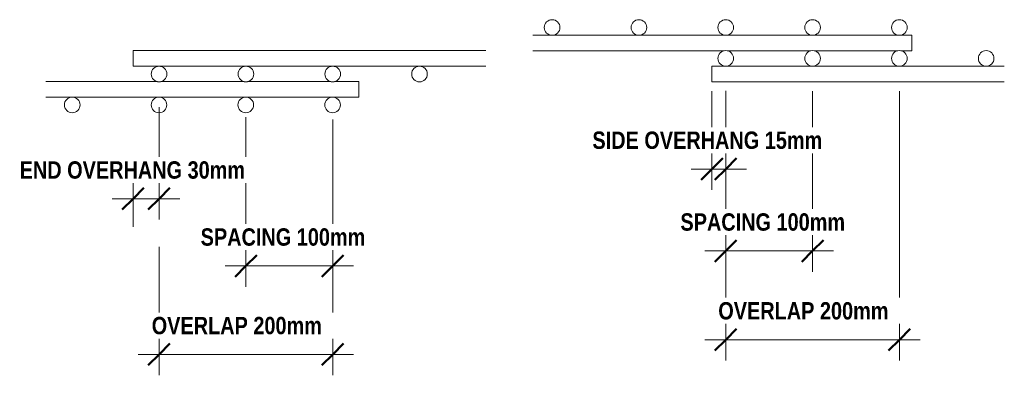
# Model space of a CAD drawing. Header units: millimetres. Extents: x 270 to 8201, y -488 to 3349.
# Tile 9 of 9: x 7067 to 8201, y -254 to 156. Entities that reach past the tile are written whole.
import ezdxf

# ---------------------------------------------------------------- set-up
doc = ezdxf.new("R2010")
doc.units = ezdxf.units.MM
for name, color, linetype, lineweight in [('A-ANNO-DIMS', 211, 'Continuous', 9), ('A-ANNO-DIMS-10', 211, 'Continuous', 9), ('A-GENM', 13, 'Continuous', 18)]:
    doc.layers.add(name, color=color, linetype=linetype, lineweight=lineweight)
doc.styles.add('TechnicBold_1', font='techb___.ttf', dxfattribs={"height": 20})
doc.dimstyles.new('Technic_-_DiagonalSlash_1', dxfattribs={"dimscale": 304.8, "dimtxt": 26.853907, "dimasz": 0.082021, "dimexe": 0.07874, "dimexo": 0.164042, "dimgap": 0.057415, "dimtad": 1, "dimdec": 0, "dimzin": 0, "dimdsep": 46, "dimtxsty": 'TechnicBold_1', "dimblk1": 'OBLIQUE', "dimblk2": 'OBLIQUE', "dimsah": 1, "dimcen": 0.09, "dimdle": 0.07874, "dimazin": 0, "dimtfac": 1, "dimtdec": 4, "dimtix": 1, "dimtmove": 0, "dimatfit": 3, "dimfxl": 1, "dimtvp": 1, "dimtfill": 1, "dimtolj": 1, "dimtzin": 0, "dimarcsym": 2})

# ---------------------------------------------------------------- blocks, each defined once
blk = doc.blocks.new('United Steel Ductile SE91 Small Mesh - United Steel Ductile SE91 Small Mesh-261679-Section A')
at = {"layer": 'A-GENM'}
for p, q in [((-5139.8, 120.3), (-5546.3, 120.3)), ((-5546.3, 120.3), (-5546.3, 111.3)), ((-5546.3, 111.3), (-5546.3, 102.3)), ((-5546.3, 102.3), (-5139.8, 102.3))]:
    blk.add_line(p, q, dxfattribs=at)
for centre, start, end in [((-5516.3, 93.3), 360, 180), ((-5416.3, 93.3), 360, 180), ((-5316.3, 93.3), 360, 180), ((-5216.3, 93.3), 360, 180), ((-5516.3, 93.3), 180, 360), ((-5416.3, 93.3), 180, 360), ((-5316.3, 93.3), 180, 360), ((-5216.3, 93.3), 180, 360)]:
    blk.add_arc(centre, 9, start, end, dxfattribs=at)
blk = doc.blocks.new('United Steel Ductile SE91 Small Mesh - United Steel Ductile SE91 Small Mesh-V3-Section A')
at = {"layer": 'A-GENM'}
for p, q in [((-5518.3, 84.6), (-5646.7, 84.6)), ((-5418.3, 84.6), (-5514.3, 84.6)), ((-5318.3, 84.6), (-5414.3, 84.6)), ((-5286.2, 84.6), (-5314.3, 84.6)), ((-5286.2, 75.6), (-5286.2, 84.6)), ((-5286.2, 66.6), (-5286.2, 75.6)), ((-5646.7, 66.6), (-5286.2, 66.6))]:
    blk.add_line(p, q, dxfattribs=at)
for centre, start, end in [((-5616.4, 57.7), 360, 180), ((-5616.4, 57.7), 180, 360), ((-5516.4, 57.7), 360, 180), ((-5516.4, 57.7), 180, 360), ((-5416.4, 57.7), 360, 180), ((-5416.4, 57.7), 180, 360), ((-5316.4, 57.7), 360, 180), ((-5316.4, 57.7), 180, 360)]:
    blk.add_arc(centre, 9, start, end, dxfattribs=at)
blk = doc.blocks.new('United Steel Ductile SE91 Small Mesh - United Steel Ductile SE91 Small Mesh-261679-Section B')
at = {"layer": 'A-GENM'}
for p, q in [((-1830.5, 102.3), (-2167.3, 102.3)), ((-2167.3, 102.3), (-2167.3, 93.3)), ((-2167.3, 93.3), (-2167.3, 84.3)), ((-2167.3, 84.3), (-1830.5, 84.3))]:
    blk.add_line(p, q, dxfattribs=at)
for centre, start, end in [((-2151.4, 111.3), 360, 180), ((-2051.4, 111.3), 360, 180), ((-1951.4, 111.3), 360, 180), ((-1851.4, 111.3), 360, 180), ((-2151.4, 111.3), 180, 360), ((-2051.4, 111.3), 180, 360), ((-1951.4, 111.3), 180, 360), ((-1851.4, 111.3), 180, 360)]:
    blk.add_arc(centre, 9, start, end, dxfattribs=at)
blk = doc.blocks.new('United Steel Ductile SE91 Small Mesh - United Steel Ductile SE91 Small Mesh-V4-Section B')
at = {"layer": 'A-GENM'}
for p, q in [((-1937, 138), (-2373.6, 138)), ((-1937, 129), (-1937, 138)), ((-1937, 120), (-1937, 129)), ((-2373.6, 120), (-2153.4, 120)), ((-2149.4, 120), (-2053.4, 120)), ((-2049.4, 120), (-1953.4, 120)), ((-1949.4, 120), (-1937, 120))]:
    blk.add_line(p, q, dxfattribs=at)
for centre, start, end in [((-2351.4, 146.9), 360, 180), ((-2251.4, 146.9), 360, 180), ((-2151.4, 146.9), 360, 180), ((-2051.4, 146.9), 360, 180), ((-1951.4, 146.9), 360, 180), ((-2351.4, 146.9), 180, 360), ((-2251.4, 146.9), 180, 360), ((-2151.4, 146.9), 180, 360), ((-2051.4, 146.9), 180, 360), ((-1951.4, 146.9), 180, 360)]:
    blk.add_arc(centre, 9, start, end, dxfattribs=at)
blk = doc.blocks.new('DIMBLOCK3-Section A')
at = {"layer": 'A-ANNO-DIMS-10'}
for p, q in [((7327.1, -127.7), (7327.1, 43.7)), ((7427.1, -127.7), (7427.1, 40.9)), ((7451.1, -127.7), (7303.1, -127.7)), ((7327.1, -127.7), (7327.1, -151.7)), ((7427.1, -127.7), (7427.1, -151.7))]:
    blk.add_line(p, q, dxfattribs=at)
at = {"layer": 'A-ANNO-DIMS-10', "lineweight": 50}
for p, q in [((7327.1, -127.7), (7339.6, -115.2)), ((7427.1, -127.7), (7439.6, -115.2)), ((7327.1, -127.7), (7314.6, -140.2)), ((7427.1, -127.7), (7414.6, -140.2))]:
    blk.add_line(p, q, dxfattribs=at)
at = {"layer": 'A-ANNO-DIMS-10', "color": 0, "insert": (7275, -84.4), "char_height": 20, "width": 245.138, "attachment_point": 1, "line_spacing_factor": 0.959068, "style": 'TechnicBold_1', "bg_fill": 3, "box_fill_scale": 1.25, "bg_fill_color": 256, "bg_fill_true_color": 13158600, "bg_fill_transparency": 0}
blk.add_mtext('SPACING 100mm', dxfattribs=at)
blk = doc.blocks.new('_Oblique')
at = {"color": 0, "linetype": 'ByBlock', "lineweight": -2}
blk.add_line((-0.5, -0.5), (0.5, 0.5), dxfattribs=at)
blk = doc.blocks.new('DIMBLOCK4-Section A')
at = {"layer": 'A-ANNO-DIMS-10'}
for p, q in [((7227.1, -50.4), (7227.1, 55.2)), ((7197.1, -50.4), (7197.1, -26.4)), ((7173.1, -50.4), (7251.1, -50.4)), ((7197.1, -50.4), (7197.1, -82.8)), ((7227.1, -50.4), (7227.1, -74.4))]:
    blk.add_line(p, q, dxfattribs=at)
at = {"layer": 'A-ANNO-DIMS-10', "lineweight": 50}
for p, q in [((7197.1, -50.4), (7209.6, -37.9)), ((7227.1, -50.4), (7239.6, -37.9)), ((7197.1, -50.4), (7184.6, -62.9)), ((7227.1, -50.4), (7214.6, -62.9))]:
    blk.add_line(p, q, dxfattribs=at)
at = {"layer": 'A-ANNO-DIMS-10', "color": 0, "insert": (7066.5, -7.2), "char_height": 20, "width": 349.484, "attachment_point": 1, "line_spacing_factor": 0.959068, "style": 'TechnicBold_1', "bg_fill": 3, "box_fill_scale": 1.25, "bg_fill_color": 256, "bg_fill_true_color": 13158600, "bg_fill_transparency": 0}
blk.add_mtext('END OVERHANG 30mm', dxfattribs=at)
blk = doc.blocks.new('DIMBLOCK5-Section A')
at = {"layer": 'A-ANNO-DIMS-10'}
for p, q in [((7227.1, -229.7), (7227.1, -105.8)), ((7427.1, -229.7), (7427.1, -136.4)), ((7451.1, -229.7), (7203.1, -229.7)), ((7227.1, -229.7), (7227.1, -253.7)), ((7427.1, -229.7), (7427.1, -253.7))]:
    blk.add_line(p, q, dxfattribs=at)
at = {"layer": 'A-ANNO-DIMS-10', "lineweight": 50}
for p, q in [((7227.1, -229.7), (7239.6, -217.2)), ((7427.1, -229.7), (7439.6, -217.2)), ((7227.1, -229.7), (7214.6, -242.2)), ((7427.1, -229.7), (7414.6, -242.2))]:
    blk.add_line(p, q, dxfattribs=at)
at = {"layer": 'A-ANNO-DIMS-10', "color": 0, "insert": (7218.6, -186.4), "char_height": 20, "width": 260.483, "attachment_point": 1, "line_spacing_factor": 0.959068, "style": 'TechnicBold_1', "bg_fill": 3, "box_fill_scale": 1.25, "bg_fill_color": 256, "bg_fill_true_color": 13158600, "bg_fill_transparency": 0}
blk.add_mtext('OVERLAP 200mm', dxfattribs=at)
blk = doc.blocks.new('DIMBLOCK6-Section B')
at = {"layer": 'A-ANNO-DIMS-10'}
for p, q in [((7979.9, -110.4), (7979.9, 73.4)), ((7879.9, -110.4), (7879.9, 12)), ((7855.9, -110.4), (8003.9, -110.4)), ((7879.9, -110.4), (7879.9, -134.4)), ((7979.9, -110.4), (7979.9, -134.4))]:
    blk.add_line(p, q, dxfattribs=at)
at = {"layer": 'A-ANNO-DIMS-10', "lineweight": 50}
for p, q in [((7879.9, -110.4), (7892.4, -97.9)), ((7979.9, -110.4), (7992.4, -97.9)), ((7879.9, -110.4), (7867.4, -122.9)), ((7979.9, -110.4), (7967.4, -122.9))]:
    blk.add_line(p, q, dxfattribs=at)
at = {"layer": 'A-ANNO-DIMS-10', "color": 0, "insert": (7827.7, -67.1), "char_height": 20, "width": 245.138, "attachment_point": 1, "line_spacing_factor": 0.959068, "style": 'TechnicBold_1', "bg_fill": 3, "box_fill_scale": 1.25, "bg_fill_color": 256, "bg_fill_true_color": 13158600, "bg_fill_transparency": 0}
blk.add_mtext('SPACING 100mm', dxfattribs=at)
blk = doc.blocks.new('DIMBLOCK7-Section B')
at = {"layer": 'A-ANNO-DIMS-10'}
for p, q in [((7864, -16.1), (7864, 73.4)), ((7879.9, -16.1), (7879.9, 73.9)), ((7840, -16.1), (7903.9, -16.1)), ((7864, -16.1), (7864, -40.1)), ((7879.9, -16.1), (7879.9, -40.1))]:
    blk.add_line(p, q, dxfattribs=at)
at = {"layer": 'A-ANNO-DIMS-10', "lineweight": 50}
for p, q in [((7864, -16.1), (7876.5, -3.6)), ((7879.9, -16.1), (7892.4, -3.6)), ((7864, -16.1), (7851.5, -28.6)), ((7879.9, -16.1), (7867.4, -28.6))]:
    blk.add_line(p, q, dxfattribs=at)
at = {"layer": 'A-ANNO-DIMS-10', "color": 0, "insert": (7726.3, 27.1), "char_height": 20, "width": 349.484, "attachment_point": 1, "line_spacing_factor": 0.959068, "style": 'TechnicBold_1', "bg_fill": 3, "box_fill_scale": 1.25, "bg_fill_color": 256, "bg_fill_true_color": 13158600, "bg_fill_transparency": 0}
blk.add_mtext('SIDE OVERHANG 15mm', dxfattribs=at)
blk = doc.blocks.new('DIMBLOCK8-Section B')
at = {"layer": 'A-ANNO-DIMS-10'}
for p, q in [((8079.9, -212.7), (8079.9, 73.4)), ((7879.9, -212.7), (7879.9, -112.5)), ((7855.9, -212.7), (8103.9, -212.7)), ((7879.9, -212.7), (7879.9, -236.7)), ((8079.9, -212.7), (8079.9, -236.7))]:
    blk.add_line(p, q, dxfattribs=at)
at = {"layer": 'A-ANNO-DIMS-10', "lineweight": 50}
for p, q in [((7879.9, -212.7), (7892.4, -200.2)), ((8079.9, -212.7), (8092.4, -200.2)), ((7879.9, -212.7), (7867.4, -225.2)), ((8079.9, -212.7), (8067.4, -225.2))]:
    blk.add_line(p, q, dxfattribs=at)
at = {"layer": 'A-ANNO-DIMS-10', "color": 0, "insert": (7871.3, -169.4), "char_height": 20, "width": 260.483, "attachment_point": 1, "line_spacing_factor": 0.959068, "style": 'TechnicBold_1', "bg_fill": 3, "box_fill_scale": 1.25, "bg_fill_color": 256, "bg_fill_true_color": 13158600, "bg_fill_transparency": 0}
blk.add_mtext('OVERLAP 200mm', dxfattribs=at)

msp = doc.modelspace()

# ---------------------------------------------------------------- block references
at = {"layer": 'A-GENM'}
for name, p in [('United Steel Ductile SE91 Small Mesh - United Steel Ductile SE91 Small Mesh-V4-Section B', (10031.3, 0)), ('United Steel Ductile SE91 Small Mesh - United Steel Ductile SE91 Small Mesh-261679-Section A', (12743.4, 0)), ('United Steel Ductile SE91 Small Mesh - United Steel Ductile SE91 Small Mesh-261679-Section B', (10031.3, 0)), ('United Steel Ductile SE91 Small Mesh - United Steel Ductile SE91 Small Mesh-V3-Section A', (12743.4, 0))]:
    msp.add_blockref(name, p, dxfattribs=at)

# ---------------------------------------------------------------- next in the draw order: dimensions: what is measured, and where the dimension line sits
at = {"layer": 'A-ANNO-DIMS'}
for base, p1, p2, override, picture, middle in [((7979.9, -110.4), (7879.9, 62), (7979.9, 123.4), {"dimpost": '<>', "dimfxl": 117.357732}, 'DIMBLOCK6-Section B', (7929.9, -82.5)), ((7327.1, -127.7), (7427.1, 90.9), (7327.1, 93.7), {"dimpost": '<>', "dimfxl": 100.038111}, 'DIMBLOCK3-Section A', (7377.1, -99.8))]:
    dim = msp.add_linear_dim(base=base, p1=p1, p2=p2, text='SPACING 100mm', dimstyle='Technic_-_DiagonalSlash_1', override=override, dxfattribs=at)
    dim.commit()
    dim.dimension.update_dxf_attribs({"geometry": picture, "text_midpoint": middle})

# ---------------------------------------------------------------- next in the draw order: dimensions: what is measured, and where the dimension line sits
for base, p1, p2, text, override, picture, middle in [((7879.9, -16.1), (7864, 123.4), (7879.9, 123.9), 'SIDE OVERHANG 15mm', {"dimpost": '<>', "dimfxl": 15.878113}, 'DIMBLOCK7-Section B', (7871.9, 11.7)), ((7227.1, -50.4), (7197.1, -32.8), (7227.1, 105.2), 'END OVERHANG 30mm', {"dimpost": '<>', "dimfxl": 141.121463}, 'DIMBLOCK4-Section A', (7212.1, -22.7))]:
    dim = msp.add_linear_dim(base=base, p1=p1, p2=p2, text=text, dimstyle='Technic_-_DiagonalSlash_1', override=override, dxfattribs=at)
    dim.commit()
    dim.dimension.update_dxf_attribs({"geometry": picture, "text_midpoint": middle})

# ---------------------------------------------------------------- next in the draw order: dimensions: what is measured, and where the dimension line sits
for base, p1, p2, override, picture, middle in [((8079.9, -212.7), (7879.9, -62.5), (8079.9, 123.4), {"dimpost": '<>', "dimfxl": 273.109073}, 'DIMBLOCK8-Section B', (7979.9, -185)), ((7227.1, -229.7), (7427.1, -86.4), (7227.1, -55.8), {"dimpost": '<>', "dimfxl": 202.327113}, 'DIMBLOCK5-Section A', (7327.1, -202))]:
    dim = msp.add_linear_dim(base=base, p1=p1, p2=p2, text='OVERLAP 200mm', dimstyle='Technic_-_DiagonalSlash_1', override=override, dxfattribs=at)
    dim.commit()
    dim.dimension.update_dxf_attribs({"geometry": picture, "text_midpoint": middle})

doc.saveas('drawing.dxf')
